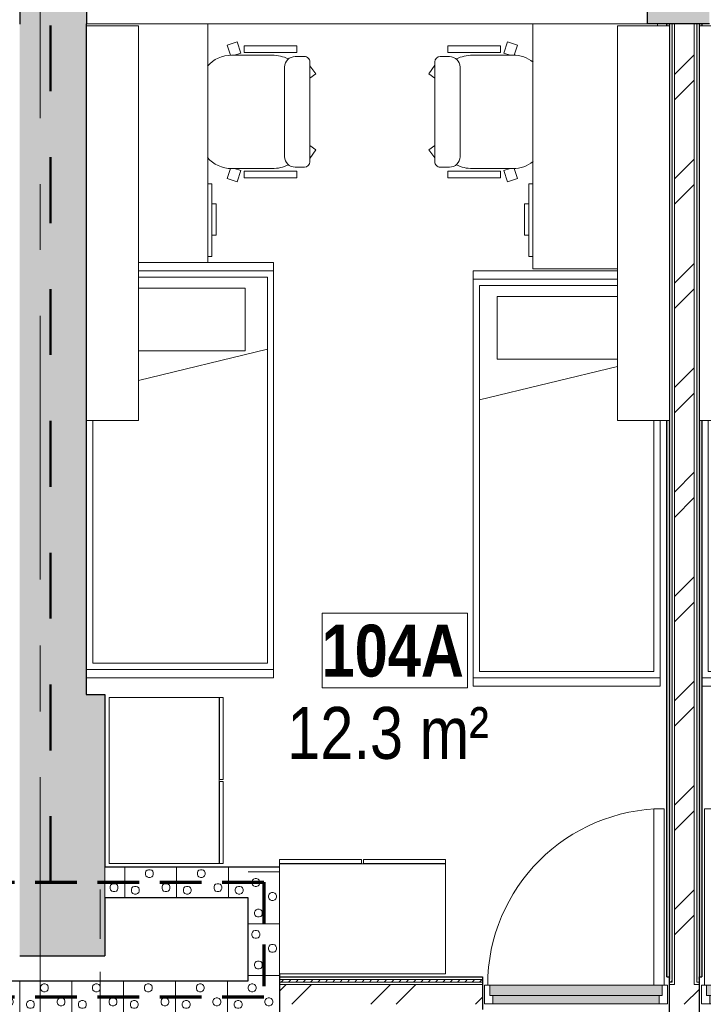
# Model space of a CAD drawing. Header units: millimetres. Extents: x -2180 to 91692, y -6418 to 21859.
# Tile 71 of 256: x 11902 to 15192, y 13089 to 17832. Entities that reach past the tile are written whole.
import ezdxf

# ---------------------------------------------------------------- set-up
doc = ezdxf.new("R2010")
doc.units = ezdxf.units.MM
for name, pattern in [('Dash', [635, 317.5, -317.5]), ('EST_Dash_2_1_', [300, 200, -100]), ('Grid Line 1_2_', [2222.5, 1270, -317.5, 317.5, -317.5]), ('Overhead', [396.875, 238.125, -158.75])]:
    doc.linetypes.add(name, pattern=pattern)
for name, color, linetype, lineweight in [('_Overhead_', 7, 'Overhead', 9), ('Common Edges', 7, 'Continuous', 9), ('Cut Pattern-3', 7, 'Continuous', 9), ('Doors', 7, 'Continuous', 9), ('Doors-2', 7, 'Continuous', 18), ('Grids-1', 7, 'Grid Line 1_2_', 9), ('Plan Swing', 7, 'Continuous', 9), ('Room Tags', 7, 'Continuous', 9), ('Walls', 7, 'Continuous', 9), ('Walls-1', 7, 'Continuous', 25)]:
    doc.layers.add(name, color=color, linetype=linetype, lineweight=lineweight)
for name, color, linetype, lineweight, true_color in [('_Tuletõkketsoon', 1, 'Dash', 50, 0xff0000), ('Cut Pattern-1', 7, 'Continuous', 9, 0x787878), ('Cut Pattern-2', 7, 'Continuous', 25, 0x787878), ('Doors-1', 7, 'Continuous', 9, 0x7b918a), ('Furniture-3', 7, 'Continuous', 9, 0xd4d4d4), ('SMA_Tuletõkkesektsioon', 1, 'EST_Dash_2_1_', 70, 0xff0000)]:
    doc.layers.add(name, color=color, linetype=linetype, lineweight=lineweight, true_color=true_color)
doc.styles.add('Swis721 Cn BT', font='swissc.ttf', dxfattribs={"height": 250})
doc.styles.add('Swis721 Cn BT_B', font='swisscb.ttf', dxfattribs={"height": 250})
pattern_1 = [(45, (0, 0), (0, 35.35534), [25, -25])]
pattern_2 = [(45, (0, 0), (-251.447, 251.447), []), (45, (0, 381), (-251.447, 251.447), [])]

# ---------------------------------------------------------------- blocks, each defined once
blk = doc.blocks.new('SMA_D01_ 1-poolne - SU-P-10- 900x2100 1 korrus-2368687-1 Korruse  plaan')
at = {"layer": 'Doors-1'}
for points in [[(-415, 44.5), (-415, -5.5), (415, -5.5), (415, 44.5), (-248, 44.5)], [(373.7, -5.5), (-400, -5.5), (-400, -45.5), (400, -45), (400, -5.5), (375, -5.5)]]:
    blk.add_hatch(color=256, dxfattribs=at).paths.add_polyline_path(points, flags=0)
at = {"layer": 'Doors'}
for p, q in [((375, 44.5), (-415, 44.5)), ((-400, -5.5), (400, -5.5)), ((400, -45.5), (-400, -45.5))]:
    blk.add_line(p, q, dxfattribs=at)
at = {"layer": 'Doors-2'}
for p, q in [((425, 894.5), (375, 894.5)), ((375, 894.5), (375, 44.5)), ((425, 44.5), (425, 894.5)), ((-415, 44.5), (-440, 44.5)), ((-440, 44.5), (-440, -45.5)), ((-415, -5.5), (-415, 44.5)), ((375, 44.5), (425, 44.5)), ((415, 44.5), (415, -5.5)), ((440, 44.5), (425, 44.5)), ((440, -45.5), (440, 44.5)), ((-440, -45.5), (-400, -45.5)), ((-400, -5.5), (-415, -5.5)), ((-400, -45.5), (-400, -5.5)), ((415, -5.5), (400, -5.5)), ((400, -5.5), (400, -45.5)), ((400, -45.5), (440, -45.5))]:
    blk.add_line(p, q, dxfattribs=at)
at = {"layer": 'Plan Swing'}
blk.add_arc((425, 44.5), 850, 90, 180, dxfattribs=at)
blk = doc.blocks.new('SMA_D01_ 1-poolne - SU-P-10- 900x2100 1 korrus-2368688-1 Korruse  plaan')
at = {"layer": 'Doors-1'}
for points in [[(400, -44.5), (415, -44.5), (415, 5.5), (-415, 5.5), (-415, -44.5), (375, -44.5)], [(359.5, 5.5), (400, 5.5), (400, 45.5), (-400, 45.5), (-400, 5.5), (48.6, 5.5)]]:
    blk.add_hatch(color=256, dxfattribs=at).paths.add_polyline_path(points, flags=0)
at = {"layer": 'Doors'}
for p, q in [((-400, 45.5), (400, 45.5)), ((400, 5.5), (-400, 5.5)), ((-415, -44.5), (375, -44.5))]:
    blk.add_line(p, q, dxfattribs=at)
at = {"layer": 'Doors-2'}
for p, q in [((-440, -44.5), (-440, 45.5)), ((-440, 45.5), (-400, 45.5)), ((-415, 5.5), (-415, -44.5)), ((-400, 5.5), (-415, 5.5)), ((-400, 45.5), (-400, 5.5)), ((400, 5.5), (400, 45.5)), ((400, 45.5), (440, 45.5)), ((415, 5.5), (400, 5.5)), ((415, -44.5), (415, 5.5)), ((440, 45.5), (440, -44.5)), ((-415, -44.5), (-440, -44.5)), ((375, -44.5), (425, -44.5)), ((375, -894.5), (375, -44.5)), ((425, -44.5), (425, -894.5)), ((440, -44.5), (425, -44.5)), ((425, -894.5), (375, -894.5))]:
    blk.add_line(p, q, dxfattribs=at)
at = {"layer": 'Plan Swing'}
blk.add_arc((425, -44.5), 850, 180, 270, dxfattribs=at)
blk = doc.blocks.new('voodi_rfa sahtlitega 900x2000mm - voodi_rfa sahtlitega 900x2000mm-V43-1 Korruse  plaan')
at = {"layer": 'Furniture-3'}
for p, q in [((890, 460), (-350, 460)), ((-350, 430), (860, 430)), ((860, 430), (860, -410)), ((890, -440), (890, 460)), ((890, -440), (890, 460)), ((890, 460), (930, 460)), ((930, 460), (930, -440)), ((-1070, -440), (-1070, 255)), ((-1030, 255), (-1030, -440)), ((-1000, -410), (-1000, 255)), ((-946.7, -325), (-946.7, 255)), ((-645.2, -325), (-645.2, 255)), ((-610.1, 255), (-449, -410)), ((-946.7, -325), (-645.2, -325)), ((860, -410), (-1000, -410)), ((-1030, -440), (-1070, -440)), ((-1030, -440), (890, -440)), ((930, -440), (890, -440))]:
    blk.add_line(p, q, dxfattribs=at)
blk = doc.blocks.new('voodi_rfa sahtlitega 900x2000mm - voodi_rfa sahtlitega 900x2000mm-V44-1 Korruse  plaan')
at = {"layer": 'Furniture-3'}
for p, q in [((-1070, -190), (-1070, 460)), ((-1070, 460), (-1030, 460)), ((890, 460), (-1030, 460)), ((-1030, 460), (-1030, -190)), ((-1000, -190), (-1000, 430)), ((-1000, 430), (860, 430)), ((-652.4, 430), (-502.3, -190)), ((860, 430), (860, -410)), ((890, -440), (890, 460)), ((890, -440), (890, 460)), ((890, 460), (930, 460)), ((930, 460), (930, -440)), ((-946.7, 323.8), (-645.2, 323.8)), ((-946.7, -190), (-946.7, 323.8)), ((-645.2, -190), (-645.2, 323.8)), ((860, -410), (-310, -410)), ((-310, -440), (890, -440)), ((930, -440), (890, -440))]:
    blk.add_line(p, q, dxfattribs=at)
blk = doc.blocks.new('voodi_rfa sahtlitega 900x2000mm - voodi_rfa sahtlitega 900x2000mm-V45-1 Korruse  plaan')
at = {"layer": 'Furniture-3'}
for p, q in [((-1070, -222.5), (-1070, 440)), ((-1070, 440), (-1030, 440)), ((890, 440), (-1030, 440)), ((-1030, 440), (-1030, -222.5)), ((890, -460), (890, 440)), ((890, -460), (890, 440)), ((890, 440), (930, 440)), ((930, 440), (930, -460)), ((-1000, -222.5), (-1000, 410)), ((-1000, 410), (860, 410)), ((-602.2, -222.5), (-449, 410)), ((860, 410), (860, -430)), ((-946.7, 325), (-645.2, 325)), ((-946.7, 325), (-946.7, -222.5)), ((-645.2, 325), (-645.2, -222.5)), ((860, -430), (-350, -430))]:
    blk.add_line(p, q, dxfattribs=at)
blk = doc.blocks.new('kirjutuslaud 1400 - kirjutuslaud 1400-V68-1 Korruse  plaan')
at = {"layer": 'Furniture-3'}
for p, q in [((-580, 250), (-570, 250)), ((600, 57.5), (600, -350)), ((-580, -350), (600, -350)), ((190, -370), (190, -350)), ((190, -370), (540, -370)), ((287.5, -370), (287.5, -390)), ((437.5, -390), (437.5, -370)), ((540, -350), (540, -370)), ((437.5, -390), (287.5, -390))]:
    blk.add_line(p, q, dxfattribs=at)
blk = doc.blocks.new('kirjutuslaud 1400 - kirjutuslaud 1400-V69-1 Korruse  plaan')
at = {"layer": 'Furniture-3'}
for p, q in [((287.5, 390), (437.5, 390)), ((287.5, 390), (287.5, 370)), ((437.5, 370), (437.5, 390)), ((570, 350), (-580, 350)), ((190, 350), (190, 370)), ((540, 370), (190, 370)), ((540, 370), (540, 350)), ((600, -233), (600, -235))]:
    blk.add_line(p, q, dxfattribs=at)
blk = doc.blocks.new('M_Chair-Executive - M_Chair-Executive-V88-1 Korruse  plaan')
at = {"layer": 'Furniture-3'}
for p, q in [((-195.6, 101.6), (-179.9, 149.9)), ((-179.9, 149.9), (-132, 134.3)), ((414, 134.3), (461.9, 149.9)), ((461.9, 149.9), (477.6, 101.6)), ((-195.6, 101.6), (-142, 84.2)), ((-142, 84.2), (-132.1, 114.8)), ((-132.1, 129.5), (-132.1, -66.2)), ((414, 129.5), (414, -66.2)), ((424, 84.2), (414, 114.8)), ((477.6, 101.6), (424, 84.2)), ((-176.5, 68.4), (-176.5, -184.3)), ((-176.5, 68.4), (-144.6, 68.4)), ((-144.6, 68.4), (-144.6, -184.3)), ((426.2, 68.4), (426.2, -184.3)), ((458.5, 68.4), (426.2, 68.4)), ((458.5, 68.4), (458.5, -184.3)), ((-74.8, -126.3), (356.8, -126.3)), ((-176.5, -184.3), (-144.6, -184.3)), ((-125.5, -222.1), (-125.5, -177)), ((407.5, -222.1), (407.5, -177)), ((458.5, -184.3), (426.2, -184.3)), ((-100.3, -247.3), (382.2, -247.3)), ((-41.7, -275.7), (-83.8, -247.3)), ((-21.1, -247.3), (-41.7, -275.7)), ((303, -247.3), (323.6, -275.7)), ((323.6, -275.7), (362.7, -247.3))]:
    blk.add_line(p, q, dxfattribs=at)
for centre, radius, start, end in [((20.3, 129.5), 152.4, 141.1677, 180), ((261.6, 129.5), 152.4, 0, 38.8323), ((45.7, -66.2), 177.8, 180, 206.1658), ((236.2, -66.2), 177.8, 333.8316, 0), ((-74.8, -177), 50.7, 90, 180), ((356.8, -177), 50.7, 0, 90), ((-100.3, -222.1), 25.2, 180, 270), ((382.2, -222.1), 25.2, 270, 0)]:
    blk.add_arc(centre, radius, start, end, dxfattribs=at)
blk = doc.blocks.new('M_Chair-Executive - M_Chair-Executive-V89-1 Korruse  plaan')
at = {"layer": 'Furniture-3'}
for p, q in [((-195.6, 101.6), (-179.9, 149.9)), ((-179.9, 149.9), (-132, 134.3)), ((414, 134.3), (461.9, 149.9)), ((461.9, 149.9), (477.6, 101.6)), ((-195.6, 101.6), (-142, 84.2)), ((-142, 84.2), (-132.1, 114.8)), ((-132.1, 129.5), (-132.1, -66.2)), ((414, 129.5), (414, -66.2)), ((424, 84.2), (414, 114.8)), ((477.6, 101.6), (424, 84.2)), ((-176.5, 68.4), (-176.5, -184.3)), ((-176.5, 68.4), (-144.6, 68.4)), ((-144.6, 68.4), (-144.6, -184.3)), ((426.2, 68.4), (426.2, -184.3)), ((458.5, 68.4), (426.2, 68.4)), ((458.5, 68.4), (458.5, -184.3)), ((-74.8, -126.3), (356.8, -126.3)), ((-176.5, -184.3), (-144.6, -184.3)), ((-125.5, -222.1), (-125.5, -177)), ((407.5, -222.1), (407.5, -177)), ((458.5, -184.3), (426.2, -184.3)), ((-100.3, -247.3), (382.2, -247.3)), ((-41.7, -275.7), (-83.8, -247.3)), ((-21.1, -247.3), (-41.7, -275.7)), ((303, -247.3), (323.6, -275.7)), ((323.6, -275.7), (362.7, -247.3))]:
    blk.add_line(p, q, dxfattribs=at)
for centre, radius, start, end in [((20.3, 129.5), 152.4, 130.7218, 180), ((261.6, 129.5), 152.4, 0, 49.2782), ((45.7, -66.2), 177.8, 180, 206.1658), ((236.2, -66.2), 177.8, 333.8316, 0), ((-74.8, -177), 50.7, 90, 180), ((356.8, -177), 50.7, 0, 90), ((-100.3, -222.1), 25.2, 180, 270), ((382.2, -222.1), 25.2, 270, 0)]:
    blk.add_arc(centre, radius, start, end, dxfattribs=at)
blk = doc.blocks.new('Standard 550x800 riietekapp - Standard 550x800 riietekapp-1726173-1 Korruse  plaan')
at = {"layer": 'Furniture-3'}
for p, q in [((-5, 195), (-400, 195)), ((-400, 195), (-400, 176)), ((-5, 176), (-5, 195)), ((400, 195), (5, 195)), ((5, 195), (5, 176)), ((400, 176), (400, 195)), ((-400, 176), (-5, 176)), ((400, 175), (-400, 175)), ((-400, 175), (-400, -355)), ((5, 176), (400, 176)), ((400, -355), (400, 175)), ((-400, -355), (400, -355))]:
    blk.add_line(p, q, dxfattribs=at)
blk = doc.blocks.new('Riiul R-01 - Riiul R-01-2036808-1 Korruse  plaan')
at = {"layer": 'Furniture-3'}
for p, q in [((-600, 0), (-600, 250)), ((-600, 250), (1300, 250)), ((1300, 250), (1300, 0)), ((-600, 0), (1300, 0))]:
    blk.add_line(p, q, dxfattribs=at)
blk = doc.blocks.new('Riiul R-01 - Riiul R-01-2036815-1 Korruse  plaan')
at = {"layer": 'Furniture-3'}
for p, q in [((-600, -250), (-600, 0)), ((1300, 0), (-600, 0)), ((1300, 0), (1300, -250)), ((1300, -250), (-600, -250))]:
    blk.add_line(p, q, dxfattribs=at)
blk = doc.blocks.new('1_0 Room Tag - 2_5mm Nr - m²-411648-1 Korruse  plaan')
at = {"layer": 'Room Tags'}
for p, q in [((3.5, 3.78), (-3.5, 3.78)), ((-3.5, 3.78), (-3.5, 0.18)), ((3.5, 3.78), (3.5, 0.18)), ((3.5, 0.18), (-3.5, 0.18))]:
    blk.add_line(p, q, dxfattribs=at)

msp = doc.modelspace()

# ---------------------------------------------------------------- hatches: boundary and pattern name
at = {"layer": 'Cut Pattern-1'}
h = msp.add_hatch(dxfattribs=at)
h.set_pattern_fill('FP_3', color=256, style=0, pattern_type=2)
h.set_pattern_definition(pattern_2)
h.paths.add_polyline_path([(15053.8, 13184.1), (15148.8, 13184.1), (15148.8, 17811.9), (15053.8, 17811.9), (15053.8, 13196.1)], flags=0)
h = msp.add_hatch(dxfattribs=at)
h.set_pattern_fill('FP_3', color=256, style=0, pattern_type=2)
h.set_pattern_definition(pattern_2)
h.paths.add_polyline_path([(13151.8, 13089.1), (14083.8, 13089.1), (14083.8, 13184.1), (13151.8, 13184.1), (13151.8, 13092.8)], flags=0)
h = msp.add_hatch(dxfattribs=at)
h.set_pattern_fill('FP_3', color=256, style=0, pattern_type=2)
h.set_pattern_definition(pattern_2)
h.paths.add_polyline_path([(16073.3, 13089.1), (16151.8, 13089.3), (16151.8, 13184.1), (16073.3, 13184.1), (16073.3, 13089.8)], flags=0)
h.paths.add_polyline_path([(15029.3, 13089.1), (15173.3, 13089.1), (15173.3, 13184.1), (15029.3, 13184.1), (15029.3, 13149.8)], flags=0)
h.paths.add_polyline_path([(14095.8, 13089.1), (14129.3, 13089.1), (14129.3, 13184.1), (14083.8, 13184.1), (14083.8, 13089.1)], flags=0)
at = {"layer": 'Cut Pattern-2'}
h = msp.add_hatch(color=256, dxfattribs=at)
h.paths.add_polyline_path([(15032.6, 17811.9), (15221.8, 17811.9), (15221.8, 18111.9), (14924.3, 18111.9), (14924.3, 17811.9), (15029.3, 17811.9)], flags=0)
h.paths.add_polyline_path([(8956.8, 17811.9), (9204.3, 17811.9), (9204.3, 18111.9), (8961.8, 18111.9), (8946.9, 18045.9), (8894, 18045.9), (8894, 17831.9), (8932.8, 17831.9), (8932.8, 17811.9)], flags=0)
h.paths.add_polyline_path([(12206.8, 17811.9), (12224.3, 17811.9), (12224.3, 18111.9), (11904.3, 18111.9), (11904.3, 17811.9), (11924.3, 17811.9)], flags=0)
for points in [[(11924.3, 14581.9), (12221.8, 14581.9), (12221.8, 17811.9), (11901.8, 17811.9), (11901.8, 14581.9)], [(11901.8, 13321.9), (12311.8, 13321.9), (12311.8, 14581.9), (11901.8, 14581.9), (11901.8, 13767.1)]]:
    msp.add_hatch(color=256, dxfattribs=at).paths.add_polyline_path(points, flags=0)
at = {"layer": 'Cut Pattern-3'}
h = msp.add_hatch(dxfattribs=at)
h.set_pattern_fill('FP_1', color=256, style=0, pattern_type=2)
h.set_pattern_definition(pattern_1)
h.paths.add_polyline_path([(15029.3, 13221.1), (15029.3, 15901.9), (15016.8, 15901.9), (15016.8, 13221.1)], flags=0)
h.paths.add_polyline_path([(15016.8, 17801.9), (15029.3, 17801.9), (15029.3, 17811.9), (15016.8, 17811.9)], flags=0)
h = msp.add_hatch(dxfattribs=at)
h.set_pattern_fill('FP_1', color=256, style=0, pattern_type=2)
h.set_pattern_definition(pattern_1)
h.paths.add_polyline_path([(15032.6, 13208.6), (15041.8, 13208.6), (15041.8, 17811.9), (15029.3, 17811.9), (15029.3, 13208.6)], flags=0)
h = msp.add_hatch(dxfattribs=at)
h.set_pattern_fill('FP_1', color=256, style=0, pattern_type=2)
h.set_pattern_definition(pattern_1)
h.paths.add_polyline_path([(15160.8, 13208.6), (15173.3, 13208.6), (15173.3, 17811.9), (15160.8, 17811.9), (15160.8, 13221.1)], flags=0)
h = msp.add_hatch(dxfattribs=at)
h.set_pattern_fill('FP_1', color=256, style=0, pattern_type=2)
h.set_pattern_definition(pattern_1)
h.paths.add_polyline_path([(15185.8, 13221.1), (15185.8, 15901.9), (15173.3, 15901.9), (15173.3, 13221.1)], flags=0)
h.paths.add_polyline_path([(15173.3, 17801.9), (15185.8, 17801.9), (15185.8, 17811.9), (15173.3, 17811.9)], flags=0)
h = msp.add_hatch(dxfattribs=at)
h.set_pattern_fill('FP_19', color=256, angle=-135, style=0, pattern_type=2)
h.set_pattern_definition([(45, (12759.27, 13729.6), (-9e-14, 250), [7.07, -346.48]), (315, (12786.77, 13734.6), (-1e-13, 250), [7.07, -346.48]), (90, (12756.77, 13714.6), (-250, -1e-13), [7.5, -242.5]), (71.565, (12756.774, 13722.11), (0.0002, 250), [7.906, -782.664]), (288.435, (12791.775, 13729.606), (-0.0002, 250), [7.906, -782.664]), (270, (12794.27, 13722.1), (250, 1e-13), [7.5, -242.5]), (251.565, (12794.274, 13714.61), (0.0002, 250), [7.906, -782.664]), (225, (12791.77, 13707.1), (-1e-13, 250), [7.07, -346.48]), (161.565, (12771.774, 13699.606), (-1000, 250.001), [7.906, -782.664]), (135, (12764.27, 13702.1), (-9e-14, 250), [7.07, -346.48]), (108.435, (12759.27, 13707.11), (-0.0002, 250), [7.906, -782.664]), (180, (12779.27, 13699.6), (7e-14, -250), [7.5, -242.5]), (198.435, (12786.77, 13702.11), (-1000, -250.001), [7.906, -782.664]), (3e-14, (12704.27, 13657.1), (-1e-13, 250), [7.5, -242.5]), (90, (12689.27, 13634.6), (-250, -1e-13), [7.5, -242.5]), (71.565, (12689.27, 13642.106), (0.0002, 250), [7.906, -782.664]), (45, (12691.77, 13649.6), (-9e-14, 250), [7.07, -346.48]), (315, (12719.27, 13654.6), (-1e-13, 250), [7.07, -346.48]), (288.435, (12724.27, 13649.61), (-0.0002, 250), [7.906, -782.664]), (270, (12726.77, 13642.1), (250, 1e-13), [7.5, -242.5]), (251.565, (12726.774, 13634.61), (0.0002, 250), [7.906, -782.664]), (225, (12724.27, 13627.1), (-1e-13, 250), [7.07, -346.48]), (161.565, (12704.27, 13619.61), (-1000, 250.001), [7.906, -782.664]), (135, (12696.77, 13622.1), (-9e-14, 250), [7.07, -346.48]), (108.435, (12691.774, 13627.11), (-0.0002, 250), [7.906, -782.664]), (180, (12711.77, 13619.6), (7e-14, -250), [7.5, -242.5]), (198.435, (12719.27, 13622.106), (-1000, -250.001), [7.906, -782.664]), (18.435, (12696.774, 13654.61), (500, 250), [7.906, -782.664]), (341.565, (12711.77, 13657.11), (500, -250), [7.906, -782.664]), (3e-14, (12851.77, 13669.6), (-1e-13, 250), [7.5, -242.5]), (90, (12836.77, 13647.1), (-250, -1e-13), [7.5, -242.5]), (71.565, (12836.774, 13654.61), (0.0002, 250), [7.906, -782.664]), (45, (12839.27, 13662.1), (-9e-14, 250), [7.07, -346.48]), (315, (12866.77, 13667.1), (-1e-13, 250), [7.07, -346.48]), (288.435, (12871.774, 13662.11), (-0.0002, 250), [7.906, -782.664]), (270, (12874.27, 13654.6), (250, 1e-13), [7.5, -242.5]), (251.565, (12874.274, 13647.11), (0.0002, 250), [7.906, -782.664]), (225, (12871.77, 13639.6), (-1e-13, 250), [7.07, -346.48]), (161.565, (12851.77, 13632.106), (-1000, 250.001), [7.906, -782.664]), (135, (12844.27, 13634.6), (-9e-14, 250), [7.07, -346.48]), (108.435, (12839.274, 13639.61), (-0.0002, 250), [7.906, -782.664]), (180, (12859.27, 13632.1), (7e-14, -250), [7.5, -242.5]), (198.435, (12866.774, 13634.61), (-1000, -250.001), [7.906, -782.664]), (18.435, (12844.274, 13667.11), (500, 250.001), [7.906, -782.664]), (341.565, (12859.274, 13669.606), (499.999, -250), [7.906, -782.664]), (3e-14, (12771.77, 13737.1), (-1e-13, 250), [7.5, -242.5]), (18.435, (12764.274, 13734.606), (499.999, 250), [7.906, -782.664]), (341.565, (12779.27, 13737.11), (500, -250), [7.906, -782.664]), (3e-14, (12719.27, 13827.1), (-1e-13, 250), [7.5, -242.5]), (90, (12704.27, 13804.6), (-250, -1e-13), [7.5, -242.5]), (71.565, (12704.27, 13812.11), (0.0002, 250), [7.906, -782.664]), (45, (12706.77, 13819.6), (-9e-14, 250), [7.07, -346.48]), (315, (12734.27, 13824.6), (-1e-13, 250), [7.07, -346.48]), (288.435, (12739.274, 13819.606), (-0.0002, 250), [7.906, -782.664]), (270, (12741.77, 13812.1), (250, 1e-13), [7.5, -242.5]), (251.565, (12741.77, 13804.606), (0.0002, 250), [7.906, -782.664]), (225, (12739.27, 13797.1), (-1e-13, 250), [7.07, -346.48]), (161.565, (12719.274, 13789.61), (-1000, 250.001), [7.906, -782.664]), (135, (12711.77, 13792.1), (-9e-14, 250), [7.07, -346.48]), (108.435, (12706.77, 13797.106), (-0.0002, 250), [7.906, -782.664]), (180, (12726.77, 13789.6), (7e-14, -250), [7.5, -242.5]), (198.435, (12734.274, 13792.106), (-1000, -250.001), [7.906, -782.664]), (18.435, (12711.77, 13824.606), (500, 250), [7.906, -782.664]), (341.565, (12726.774, 13827.11), (500, -250), [7.906, -782.664]), (3e-14, (12826.77, 13807.1), (-1e-13, 250), [7.5, -242.5]), (90, (12811.77, 13784.6), (-250, -1e-13), [7.5, -242.5]), (71.565, (12811.774, 13792.106), (0.0002, 250), [7.906, -782.664]), (45, (12814.27, 13799.6), (-9e-14, 250), [7.07, -346.48]), (315, (12841.77, 13804.6), (-1e-13, 250), [7.07, -346.48]), (288.435, (12846.774, 13799.606), (-0.0002, 250), [7.906, -782.664]), (270, (12849.27, 13792.1), (250, 1e-13), [7.5, -242.5]), (251.565, (12849.27, 13784.61), (0.0002, 250), [7.906, -782.664]), (225, (12846.77, 13777.1), (-1e-13, 250), [7.07, -346.48]), (161.565, (12826.774, 13769.61), (-1000, 250.001), [7.906, -782.664]), (135, (12819.27, 13772.1), (-9e-14, 250), [7.07, -346.48]), (108.435, (12814.27, 13777.106), (-0.0002, 250), [7.906, -782.664]), (180, (12834.27, 13769.6), (7e-14, -250), [7.5, -242.5]), (198.435, (12841.774, 13772.106), (-1000, -250.001), [7.906, -782.664]), (18.435, (12819.27, 13804.606), (499.999, 250), [7.906, -782.664]), (341.565, (12834.274, 13807.11), (500, -250.001), [7.906, -782.664]), (90, (12656.77, 13602.1), (-250, -1e-13), [])])
h.paths.add_polyline_path([(12601.8, 13602.1), (13001.8, 13602.1), (13001.8, 13752.1), (12311.8, 13752.1), (12311.8, 13602.1), (12545.9, 13602.1)], flags=0)
h = msp.add_hatch(dxfattribs=at)
h.set_pattern_fill('FP_18', color=256, angle=-135, style=0, pattern_type=2)
h.set_pattern_definition([(315, (13129.27, 13374.6), (250, 1e-12), [7.07, -346.48]), (225, (13134.27, 13347.1), (250, 1e-12), [7.07, -346.48]), (3e-13, (13114.27, 13377.1), (-1e-12, 250), [7.5, -242.5]), (341.565, (13121.774, 13377.11), (250, -0.0002), [7.906, -782.664]), (198.435, (13129.27, 13342.106), (250, 0.0002), [7.906, -782.664]), (180, (13121.77, 13339.6), (1e-12, -250), [7.5, -242.5]), (161.565, (13114.27, 13339.61), (250, -0.0002), [7.906, -782.664]), (135, (13106.77, 13342.1), (250, 1e-12), [7.07, -346.48]), (71.565, (13099.274, 13362.106), (250, 1000), [7.906, -782.664]), (45, (13101.77, 13369.6), (250, 1e-12), [7.07, -346.48]), (18.435, (13106.77, 13374.606), (250, 0.0002), [7.906, -782.664]), (90, (13099.27, 13354.6), (-250, -1e-12), [7.5, -242.5]), (108.435, (13101.77, 13347.106), (-250.001, 1000), [7.906, -782.664]), (270, (13056.77, 13429.6), (250, 1e-12), [7.5, -242.5]), (3e-13, (13034.27, 13444.6), (-1e-12, 250), [7.5, -242.5]), (341.565, (13041.774, 13444.606), (250, -0.0002), [7.906, -782.664]), (315, (13049.27, 13442.1), (250, 1e-12), [7.07, -346.48]), (225, (13054.27, 13414.6), (250, 1e-12), [7.07, -346.48]), (198.435, (13049.275, 13409.61), (250, 0.0002), [7.906, -782.664]), (180, (13041.77, 13407.1), (1e-12, -250), [7.5, -242.5]), (161.565, (13034.274, 13407.106), (250, -0.0002), [7.906, -782.664]), (135, (13026.77, 13409.6), (250, 1e-12), [7.07, -346.48]), (71.565, (13019.27, 13429.606), (250, 1000), [7.906, -782.664]), (45, (13021.77, 13437.1), (250, 1e-12), [7.07, -346.48]), (18.435, (13026.774, 13442.11), (250, 0.0002), [7.906, -782.664]), (90, (13019.27, 13422.1), (-250, -1e-12), [7.5, -242.5]), (108.435, (13021.774, 13414.61), (-250, 1000), [7.906, -782.664]), (288.435, (13054.274, 13437.11), (250, -500), [7.906, -782.664]), (251.565, (13056.774, 13422.11), (-250, -500), [7.906, -782.664]), (270, (13069.27, 13282.1), (250, 1e-12), [7.5, -242.5]), (3e-13, (13046.77, 13297.1), (-1e-12, 250), [7.5, -242.5]), (341.565, (13054.274, 13297.11), (250, -0.0002), [7.906, -782.664]), (315, (13061.77, 13294.6), (250, 1e-12), [7.07, -346.48]), (225, (13066.77, 13267.1), (250, 1e-12), [7.07, -346.48]), (198.435, (13061.774, 13262.106), (250, 0.0002), [7.906, -782.664]), (180, (13054.27, 13259.6), (1e-12, -250), [7.5, -242.5]), (161.565, (13046.774, 13259.61), (250, -0.0002), [7.906, -782.664]), (135, (13039.27, 13262.1), (250, 1e-12), [7.07, -346.48]), (71.565, (13031.77, 13282.11), (250.001, 1000), [7.906, -782.664]), (45, (13034.27, 13289.6), (250, 1e-12), [7.07, -346.48]), (18.435, (13039.27, 13294.606), (250, 0.0002), [7.906, -782.664]), (90, (13031.77, 13274.6), (-250, -1e-12), [7.5, -242.5]), (108.435, (13034.274, 13267.106), (-250.001, 1000), [7.906, -782.664]), (288.435, (13066.774, 13289.606), (250, -499.999), [7.906, -782.664]), (251.565, (13069.27, 13274.61), (-250, -499.999), [7.906, -782.664]), (270, (13136.77, 13362.1), (250, 1e-12), [7.5, -242.5]), (288.435, (13134.27, 13369.606), (250, -499.999), [7.906, -782.664]), (251.565, (13136.774, 13354.61), (-250, -499.999), [7.906, -782.664]), (270, (13226.77, 13414.6), (250, 1e-12), [7.5, -242.5]), (3e-13, (13204.27, 13429.6), (-1e-12, 250), [7.5, -242.5]), (341.565, (13211.774, 13429.61), (250, -0.0002), [7.906, -782.664]), (315, (13219.27, 13427.1), (250, 1e-12), [7.07, -346.48]), (225, (13224.27, 13399.6), (250, 1e-12), [7.07, -346.48]), (198.435, (13219.27, 13394.61), (250, 0.0002), [7.906, -782.664]), (180, (13211.77, 13392.1), (1e-12, -250), [7.5, -242.5]), (161.565, (13204.274, 13392.106), (250, -0.0002), [7.906, -782.664]), (135, (13196.77, 13394.6), (250, 1e-12), [7.07, -346.48]), (71.565, (13189.27, 13414.61), (250, 1000), [7.906, -782.664]), (45, (13191.77, 13422.1), (250, 1e-12), [7.07, -346.48]), (18.435, (13196.774, 13427.106), (250, 0.0002), [7.906, -782.664]), (90, (13189.27, 13407.1), (-250, -1e-12), [7.5, -242.5]), (108.435, (13191.77, 13399.61), (-250, 1000), [7.906, -782.664]), (288.435, (13224.274, 13422.106), (250, -499.999), [7.906, -782.664]), (251.565, (13226.77, 13407.106), (-250, -499.999), [7.906, -782.664]), (270, (13206.77, 13307.1), (250, 1e-12), [7.5, -242.5]), (3e-13, (13184.27, 13322.1), (-1e-12, 250), [7.5, -242.5]), (341.565, (13191.77, 13322.106), (250, -0.0002), [7.906, -782.664]), (315, (13199.27, 13319.6), (250, 1e-12), [7.07, -346.48]), (225, (13204.27, 13292.1), (250, 1e-12), [7.07, -346.48]), (198.435, (13199.27, 13287.11), (250, 0.0002), [7.906, -782.664]), (180, (13191.77, 13284.6), (1e-12, -250), [7.5, -242.5]), (161.565, (13184.27, 13284.61), (250, -0.0002), [7.906, -782.664]), (135, (13176.77, 13287.1), (250, 1e-12), [7.07, -346.48]), (71.565, (13169.274, 13307.11), (250.001, 1000), [7.906, -782.664]), (45, (13171.77, 13314.6), (250, 1e-12), [7.07, -346.48]), (18.435, (13176.77, 13319.61), (250, 0.0002), [7.906, -782.664]), (90, (13169.27, 13299.6), (-250, -1e-12), [7.5, -242.5]), (108.435, (13171.77, 13292.11), (-250.001, 1000), [7.906, -782.664]), (288.435, (13204.27, 13314.61), (250, -500), [7.906, -782.664]), (251.565, (13206.774, 13299.606), (-250.001, -500), [7.906, -782.664]), (3e-13, (13001.77, 13477.1), (-1e-12, 250), [])])
h.paths.add_polyline_path([(13001.8, 13202.1), (13151.8, 13202.1), (13151.8, 13752.1), (13001.8, 13752.1), (13001.8, 13236.1)], flags=0)
h = msp.add_hatch(dxfattribs=at)
h.set_pattern_fill('FP_4', color=256, angle=-135, style=0, pattern_type=2)
h.set_pattern_definition([(45, (12254.27, 13179.6), (-8e-13, 250), [7.07, -346.48]), (315, (12281.77, 13184.6), (-8e-13, 250), [7.07, -346.48]), (90, (12251.77, 13164.6), (-250, -8e-13), [7.5, -242.5]), (71.565, (12251.774, 13172.106), (0.0002, 250), [7.906, -782.664]), (288.435, (12286.77, 13179.61), (-0.0002, 250), [7.906, -782.664]), (270, (12289.27, 13172.1), (250, 8e-13), [7.5, -242.5]), (251.565, (12289.274, 13164.606), (0.0002, 250), [7.906, -782.664]), (225, (12286.77, 13157.1), (-8e-13, 250), [7.07, -346.48]), (161.565, (12266.77, 13149.61), (-999.9996, 250.001), [7.906, -782.664]), (135, (12259.27, 13152.1), (-8e-13, 250), [7.07, -346.48]), (108.435, (12254.27, 13157.11), (-0.0002, 250), [7.906, -782.664]), (180, (12274.27, 13149.6), (8e-13, -250), [7.5, -242.5]), (198.435, (12281.77, 13152.11), (-999.9996, -250.001), [7.906, -782.664]), (2e-13, (12199.27, 13107.1), (-8e-13, 250), [7.5, -242.5]), (90, (12184.27, 13084.6), (-250, -8e-13), [7.5, -242.5]), (71.565, (12184.274, 13092.11), (0.0002, 250), [7.906, -782.664]), (45, (12186.77, 13099.6), (-8e-13, 250), [7.07, -346.48]), (315, (12214.27, 13104.6), (-8e-13, 250), [7.07, -346.48]), (288.435, (12219.274, 13099.61), (-0.0002, 250), [7.906, -782.664]), (270, (12221.77, 13092.1), (250, 8e-13), [7.5, -242.5]), (251.565, (12221.774, 13084.606), (0.0002, 250), [7.906, -782.664]), (225, (12219.27, 13077.1), (-8e-13, 250), [7.07, -346.48]), (161.565, (12199.27, 13069.606), (-999.9996, 250.001), [7.906, -782.664]), (135, (12191.77, 13072.1), (-8e-13, 250), [7.07, -346.48]), (108.435, (12186.77, 13077.11), (-0.0002, 250), [7.906, -782.664]), (180, (12206.77, 13069.6), (8e-13, -250), [7.5, -242.5]), (198.435, (12214.274, 13072.11), (-999.9996, -250.001), [7.906, -782.664]), (18.435, (12191.77, 13104.61), (500, 250.0006), [7.906, -782.664]), (341.565, (12206.77, 13107.106), (499.999, -250.0003), [7.906, -782.664]), (2e-13, (12346.77, 13119.6), (-8e-13, 250), [7.5, -242.5]), (90, (12331.77, 13097.1), (-250, -8e-13), [7.5, -242.5]), (71.565, (12331.774, 13104.61), (0.0002, 250), [7.906, -782.664]), (45, (12334.27, 13112.1), (-8e-13, 250), [7.07, -346.48]), (315, (12361.77, 13117.1), (-8e-13, 250), [7.07, -346.482]), (288.435, (12366.774, 13112.106), (-0.0002, 250), [7.906, -782.664]), (270, (12369.27, 13104.6), (250, 8e-13), [7.5, -242.5]), (251.565, (12369.274, 13097.11), (0.0002, 250), [7.906, -782.664]), (225, (12366.77, 13089.6), (-8e-13, 250), [7.07, -346.482]), (161.565, (12346.775, 13082.11), (-999.9996, 250.001), [7.906, -782.664]), (135, (12339.27, 13084.6), (-8e-13, 250), [7.07, -346.48]), (108.435, (12334.274, 13089.606), (-0.0002, 250), [7.906, -782.664]), (180, (12354.27, 13082.1), (8e-13, -250), [7.5, -242.5]), (198.435, (12361.774, 13084.606), (-999.9996, -250.001), [7.906, -782.664]), (18.435, (12339.274, 13117.106), (500, 250.0006), [7.906, -782.664]), (341.565, (12354.27, 13119.61), (500, -250.0006), [7.906, -782.664]), (2e-13, (12266.77, 13187.1), (-8e-13, 250), [7.5, -242.5]), (18.435, (12259.27, 13184.61), (499.999, 250.0003), [7.906, -782.664]), (341.565, (12274.274, 13187.11), (500, -250.0006), [7.906, -782.664]), (2e-13, (12214.27, 13277.1), (-8e-13, 250), [7.5, -242.5]), (90, (12199.27, 13254.6), (-250, -8e-13), [7.5, -242.5]), (71.565, (12199.274, 13262.11), (0.0002, 250), [7.906, -782.664]), (45, (12201.77, 13269.6), (-8e-13, 250), [7.07, -346.48]), (315, (12229.27, 13274.6), (-8e-13, 250), [7.07, -346.48]), (288.435, (12234.275, 13269.61), (-0.0002, 250), [7.906, -782.664]), (270, (12236.77, 13262.1), (250, 8e-13), [7.5, -242.5]), (251.565, (12236.774, 13254.61), (0.0002, 250), [7.906, -782.664]), (225, (12234.27, 13247.1), (-8e-13, 250), [7.07, -346.48]), (161.565, (12214.274, 13239.606), (-999.9996, 250.001), [7.906, -782.664]), (135, (12206.77, 13242.1), (-8e-13, 250), [7.07, -346.48]), (108.435, (12201.775, 13247.106), (-0.0002, 250), [7.906, -782.664]), (180, (12221.77, 13239.6), (8e-13, -250), [7.5, -242.5]), (198.435, (12229.275, 13242.11), (-999.9996, -250.001), [7.906, -782.664]), (18.435, (12206.774, 13274.61), (499.999, 250.0003), [7.906, -782.664]), (341.565, (12221.774, 13277.106), (499.999, -250.0003), [7.906, -782.664]), (2e-13, (12321.77, 13257.1), (-8e-13, 250), [7.5, -242.5]), (90, (12306.77, 13234.6), (-250, -8e-13), [7.5, -242.5]), (71.565, (12306.77, 13242.11), (0.0002, 250), [7.906, -782.664]), (45, (12309.27, 13249.6), (-8e-13, 250), [7.07, -346.48]), (315, (12336.77, 13254.6), (-8e-13, 250), [7.07, -346.48]), (288.435, (12341.77, 13249.606), (-0.0002, 250), [7.906, -782.664]), (270, (12344.27, 13242.1), (250, 8e-13), [7.5, -242.5]), (251.565, (12344.274, 13234.61), (0.0002, 250), [7.906, -782.664]), (225, (12341.77, 13227.1), (-8e-13, 250), [7.07, -346.48]), (161.565, (12321.774, 13219.606), (-999.9996, 250.001), [7.906, -782.664]), (135, (12314.27, 13222.1), (-8e-13, 250), [7.07, -346.48]), (108.435, (12309.275, 13227.11), (-0.0002, 250), [7.906, -782.664]), (180, (12329.27, 13219.6), (8e-13, -250), [7.5, -242.5]), (198.435, (12336.77, 13222.106), (-999.9996, -250.001), [7.906, -782.664]), (18.435, (12314.274, 13254.61), (499.999, 250.0003), [7.906, -782.664]), (341.565, (12329.274, 13257.106), (500, -250.0006), [7.906, -782.664]), (90, (12151.77, 13052.1), (-250, -8e-13), [])])
h.paths.add_polyline_path([(13151.8, 13052.1), (13151.8, 13202.1), (11151.8, 13202.1), (11151.8, 13052.1), (13135, 13052.1)], flags=0)
h = msp.add_hatch(dxfattribs=at)
h.set_pattern_fill('FP_1', color=256, style=0, pattern_type=2)
h.set_pattern_definition(pattern_1)
h.paths.add_polyline_path([(13167.6, 13196.1), (14083.8, 13196.1), (14083.8, 13208.6), (13151.8, 13208.6), (13151.8, 13196.1)], flags=0)
h = msp.add_hatch(dxfattribs=at)
h.set_pattern_fill('FP_1', color=256, style=0, pattern_type=2)
h.set_pattern_definition(pattern_1)
h.paths.add_polyline_path([(16151.8, 13196.1), (16151.8, 13208.6), (16073.3, 13208.6), (16073.3, 13196.1)], flags=0)
h.paths.add_polyline_path([(15041.8, 13196.1), (15041.8, 13208.6), (15029.3, 13208.6), (15029.3, 13196.1), (15032.6, 13196.1)], flags=0)
h.paths.add_polyline_path([(15160.8, 13196.1), (15173.3, 13196.1), (15173.3, 13208.6), (15160.8, 13208.6)], flags=0)
h.paths.add_polyline_path([(14083.8, 13196.1), (14129.3, 13196.1), (14129.3, 13208.6), (14083.8, 13208.6)], flags=0)

# ---------------------------------------------------------------- linework, layer by layer
at = {"layer": '_Overhead_'}
msp.add_line((12288.4, 13642.1), (12288.4, 10612.1), dxfattribs=at)
at = {"layer": '_Tuletõkketsoon'}
for p, q in [((12049.3, 13677.1), (12049.3, 18362.9)), ((12084, 11894.1), (12084, 13123.9))]:
    msp.add_line(p, q, dxfattribs=at)
at = {"layer": 'Common Edges'}
for p, q in [((15029.3, 17801.9), (15029.3, 17811.9)), ((15041.8, 13196.1), (15041.8, 17811.9)), ((15053.8, 13184.1), (15053.8, 17811.9)), ((15148.8, 13184.1), (15148.8, 17811.9)), ((15160.8, 13196.1), (15160.8, 17811.9)), ((15173.3, 17801.9), (15173.3, 17811.9)), ((15029.3, 13221.1), (15029.3, 15901.9)), ((15173.3, 13221.1), (15173.3, 15901.9)), ((12311.8, 13752.1), (12311.8, 13602.1)), ((14129.3, 13208.6), (13151.8, 13208.6)), ((14129.3, 13196.1), (13151.8, 13196.1)), ((15041.8, 13196.1), (15029.3, 13196.1)), ((15173.3, 13196.1), (15160.8, 13196.1)), ((14129.3, 13184.1), (13151.8, 13184.1)), ((15053.8, 13184.1), (15029.3, 13184.1)), ((15173.3, 13184.1), (15148.8, 13184.1))]:
    msp.add_line(p, q, dxfattribs=at)
at = {"layer": 'Grids-1'}
msp.add_line((12000, 18627.8), (12000, 1154.9), dxfattribs=at)
at = {"layer": 'SMA_Tuletõkkesektsioon'}
for p, q in [((11076.8, 13677.1), (13076.8, 13677.1)), ((13076.8, 13677.1), (13076.8, 13123.9)), ((13076.8, 13123.9), (11076.8, 13123.9))]:
    msp.add_line(p, q, dxfattribs=at)
at = {"layer": 'Walls'}
msp.add_line((14924.3, 17811.9), (12224.3, 17811.9), dxfattribs=at)
at = {"layer": 'Walls-1'}
for p, q in [((11904.3, 17811.9), (11904.3, 18362.9)), ((12224.3, 17811.9), (12224.3, 18362.9)), ((14924.3, 17811.9), (14924.3, 18362.9)), ((11901.8, 17811.9), (11904.3, 17811.9)), ((12221.8, 17811.9), (12224.3, 17811.9)), ((12221.8, 17811.9), (12221.8, 14581.9)), ((15221.8, 17811.9), (14924.3, 17811.9)), ((15016.8, 17801.9), (15016.8, 17811.9)), ((15185.8, 17811.9), (15185.8, 17801.9)), ((15016.8, 13221.1), (15016.8, 15901.9)), ((15185.8, 15901.9), (15185.8, 13221.1)), ((12221.8, 14581.9), (12311.8, 14581.9)), ((12311.8, 14581.9), (12311.8, 13752.1)), ((12311.8, 13752.1), (13151.8, 13752.1)), ((13001.8, 13602.1), (12311.8, 13602.1)), ((12311.8, 13602.1), (12311.8, 13321.9)), ((13001.8, 13202.1), (13001.8, 13602.1)), ((11901.8, 13321.9), (12311.8, 13321.9)), ((13151.8, 13236.1), (13151.8, 13052.1)), ((11151.8, 13202.1), (13001.8, 13202.1)), ((13151.8, 13221.1), (14129.3, 13221.1)), ((14129.3, 13221.1), (14129.3, 13064.6)), ((15016.8, 13221.1), (15029.3, 13221.1)), ((15029.3, 13052.1), (15029.3, 13221.1)), ((15173.3, 13221.1), (15185.8, 13221.1)), ((15173.3, 13052.1), (15173.3, 13221.1))]:
    msp.add_line(p, q, dxfattribs=at)

# ---------------------------------------------------------------- block references
at = {"layer": 'Doors'}
msp.add_blockref('SMA_D01_ 1-poolne - SU-P-10- 900x2100 1 korrus-2368687-1 Korruse  plaan', (14579.3, 13136.6), dxfattribs=at)
at = {"layer": 'Doors', "rotation": 180}
msp.add_blockref('SMA_D01_ 1-poolne - SU-P-10- 900x2100 1 korrus-2368688-1 Korruse  plaan', (15623.3, 13136.6), dxfattribs=at)
at = {"layer": 'Furniture-3'}
for name, p, rotation in [('kirjutuslaud 1400 - kirjutuslaud 1400-V69-1 Korruse  plaan', (12456.8, 17231.9), 270.0000000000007), ('Riiul R-01 - Riiul R-01-2036808-1 Korruse  plaan', (12473.8, 16501.9), 89.9999999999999), ('kirjutuslaud 1400 - kirjutuslaud 1400-V68-1 Korruse  plaan', (14721.8, 17231.9), 270.0000000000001), ('Riiul R-01 - Riiul R-01-2036815-1 Korruse  plaan', (14779.3, 16501.9), 90.00000000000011), ('Riiul R-01 - Riiul R-01-2036808-1 Korruse  plaan', (15423.3, 16501.9), 89.9999999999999), ('M_Chair-Executive - M_Chair-Executive-V89-1 Korruse  plaan', (13050.7, 17247), 90.00000000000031), ('M_Chair-Executive - M_Chair-Executive-V88-1 Korruse  plaan', (14147.4, 17528.9), 270.0000000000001), ('voodi_rfa sahtlitega 900x2000mm - voodi_rfa sahtlitega 900x2000mm-V44-1 Korruse  plaan', (12663.8, 15591.9), 269.999999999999), ('voodi_rfa sahtlitega 900x2000mm - voodi_rfa sahtlitega 900x2000mm-V43-1 Korruse  plaan', (14524.3, 15551.9), 269.9999999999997), ('voodi_rfa sahtlitega 900x2000mm - voodi_rfa sahtlitega 900x2000mm-V45-1 Korruse  plaan', (15645.8, 15551.9), 269.9999999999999), ('Standard 550x800 riietekapp - Standard 550x800 riietekapp-1726173-1 Korruse  plaan', (12686.8, 14167.1), 270.0000000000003)]:
    msp.add_blockref(name, p, dxfattribs=dict(at, rotation=rotation))
msp.add_blockref('Standard 550x800 riietekapp - Standard 550x800 riietekapp-1726173-1 Korruse  plaan', (13551.8, 13591.1), dxfattribs=at)
at = {"layer": 'Room Tags', "xscale": 99.99999999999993, "yscale": 99.99999999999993, "zscale": 99.99999999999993}
msp.add_blockref('1_0 Room Tag - 2_5mm Nr - m²-411648-1 Korruse  plaan', (13707.2, 14595.3), dxfattribs=at)

# ---------------------------------------------------------------- texts
at = {"layer": 'Room Tags', "char_height": 250, "attachment_point": 1}
for s, insert, width, style in [('104A', (13355, 14917.8), 849.789, 'Swis721 Cn BT_B'), ('12.3 m²', (13189.5, 14521.4), 1250.632, 'Swis721 Cn BT')]:
    msp.add_mtext(s, dxfattribs=dict(at, insert=insert, width=width, style=style))

doc.saveas('drawing.dxf')
